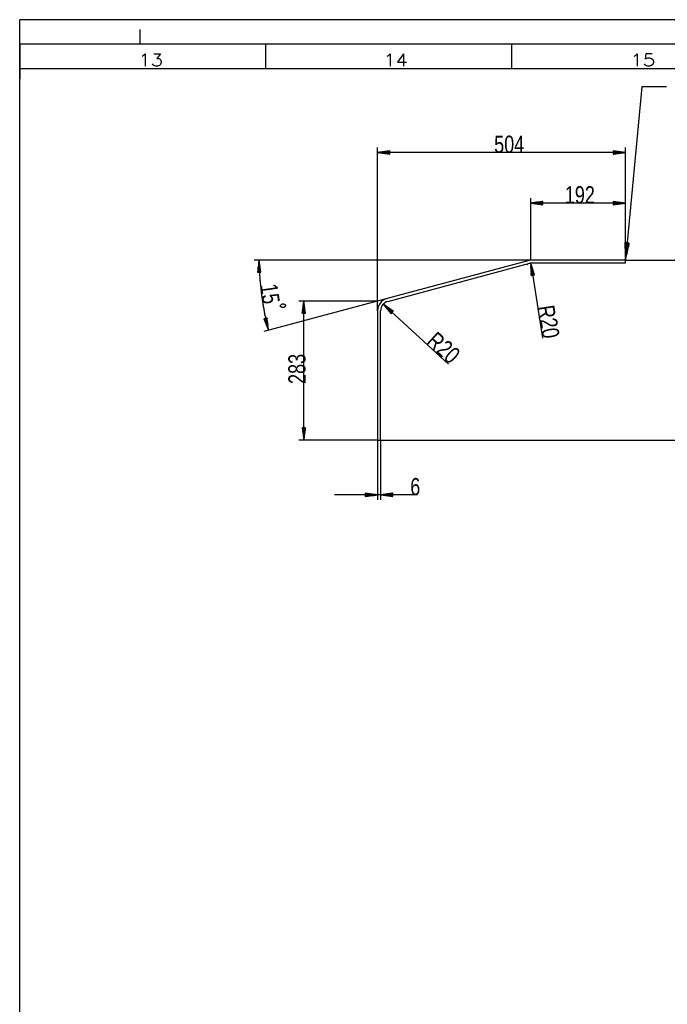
# Model space of a CAD drawing. Header units: millimetres. Extents: x 594 to 1189, y 0 to 841.
# Tile 7 of 16: x 594 to 726, y 641 to 841. Entities that reach past the tile are written whole.
import ezdxf

# ---------------------------------------------------------------- set-up
doc = ezdxf.new("R2010")
doc.units = ezdxf.units.MM
doc.layers.add('201', color=7, linetype='Continuous')
doc.layers.add('Default', color=7, linetype='Continuous')
doc.styles.add('SEACAD_Arial', font='arial.ttf', dxfattribs={"width": 0.75})
doc.styles.add('SEACAD_simplex_shx', font='simplex.shx', dxfattribs={"width": 1.179})

msp = doc.modelspace()

# ---------------------------------------------------------------- linework, layer by layer
at = {"layer": '201', "color": 7, "linetype": 'Continuous'}
for p, q in [((1189, 841), (594.5, 841)), ((619, 836), (619, 839)), ((594.5, 831), (594.5, 836)), ((1184, 836), (594.5, 836)), ((594.5, 836), (594.5, 829)), ((644.5, 831), (644.5, 836)), ((694.5, 831), (694.5, 836)), ((1179, 831), (594.5, 831)), ((720.91, 827.34), (717.59, 792.16)), ((725.91, 827.34), (720.91, 827.34)), ((667.24, 781.83), (667.24, 815.01)), ((717.59, 792.16), (717.59, 815.01)), ((669.74, 814.34), (667.24, 814.01)), ((717.59, 814.01), (667.24, 814.01)), ((667.24, 814.01), (669.74, 813.68)), ((669.74, 814.01), (667.24, 814.01)), ((669.74, 814.01), (667.24, 814.01)), ((669.74, 814.06), (667.62, 814.06)), ((669.74, 813.96), (667.62, 813.96)), ((669.74, 814.11), (668.01, 814.11)), ((669.74, 813.91), (668.01, 813.91)), ((669.74, 814.16), (668.39, 814.16)), ((669.74, 813.85), (668.39, 813.85)), ((669.74, 814.21), (668.78, 814.21)), ((669.74, 813.8), (668.78, 813.8)), ((669.74, 814.26), (669.17, 814.26)), ((669.74, 813.75), (669.17, 813.75)), ((669.74, 814.31), (669.55, 814.31)), ((669.74, 814.31), (669.55, 814.31)), ((669.74, 813.7), (669.55, 813.7)), ((669.74, 813.7), (669.55, 813.7)), ((669.74, 813.68), (669.74, 814.34)), ((717.59, 814.01), (715.09, 814.34)), ((715.09, 814.34), (715.09, 813.68)), ((715.09, 814.31), (715.27, 814.31)), ((715.09, 814.31), (715.27, 814.31)), ((715.09, 814.26), (715.66, 814.26)), ((715.09, 814.21), (716.04, 814.21)), ((715.09, 814.16), (716.43, 814.16)), ((715.09, 814.11), (716.81, 814.11)), ((715.09, 814.06), (717.2, 814.06)), ((715.09, 813.68), (717.59, 814.01)), ((715.09, 814.01), (717.59, 814.01)), ((715.09, 814.01), (717.59, 814.01)), ((715.09, 813.96), (717.2, 813.96)), ((715.09, 813.91), (716.81, 813.91)), ((715.09, 813.85), (716.43, 813.85)), ((715.09, 813.8), (716.04, 813.8)), ((715.09, 813.75), (715.66, 813.75)), ((715.09, 813.7), (715.27, 813.7)), ((715.09, 813.7), (715.27, 813.7)), ((698.34, 792.16), (698.34, 804.74)), ((717.59, 792.16), (717.59, 804.74)), ((700.84, 804.07), (698.34, 803.74)), ((717.59, 803.74), (698.34, 803.74)), ((698.34, 803.74), (700.84, 803.41)), ((700.84, 803.74), (698.34, 803.74)), ((700.84, 803.74), (698.34, 803.74)), ((700.84, 803.79), (698.73, 803.79)), ((700.84, 803.69), (698.73, 803.69)), ((700.84, 803.84), (699.12, 803.84)), ((700.84, 803.63), (699.12, 803.63)), ((700.84, 803.89), (699.5, 803.89)), ((700.84, 803.58), (699.5, 803.58)), ((700.84, 803.94), (699.89, 803.94)), ((700.84, 803.53), (699.89, 803.53)), ((700.84, 803.99), (700.27, 803.99)), ((700.84, 803.48), (700.27, 803.48)), ((700.84, 804.04), (700.66, 804.04)), ((700.84, 804.04), (700.66, 804.04)), ((700.84, 803.43), (700.66, 803.43)), ((700.84, 803.43), (700.66, 803.43)), ((700.84, 803.41), (700.84, 804.07)), ((717.59, 803.74), (715.09, 804.07)), ((715.09, 804.07), (715.09, 803.41)), ((715.09, 804.04), (715.27, 804.04)), ((715.09, 804.04), (715.27, 804.04)), ((715.09, 803.99), (715.66, 803.99)), ((715.09, 803.94), (716.04, 803.94)), ((715.09, 803.89), (716.43, 803.89)), ((715.09, 803.84), (716.81, 803.84)), ((715.09, 803.79), (717.2, 803.79)), ((715.09, 803.41), (717.59, 803.74)), ((715.09, 803.74), (717.59, 803.74)), ((715.09, 803.74), (717.59, 803.74)), ((715.09, 803.69), (717.2, 803.69)), ((715.09, 803.63), (716.81, 803.63)), ((715.09, 803.58), (716.43, 803.58)), ((715.09, 803.53), (716.04, 803.53)), ((715.09, 803.48), (715.66, 803.48)), ((715.09, 803.43), (715.27, 803.43)), ((715.09, 803.43), (715.27, 803.43)), ((718.37, 795.6), (717.46, 795.69)), ((717.46, 795.69), (717.59, 792.16)), ((717.46, 795.69), (717.46, 795.66)), ((717.46, 795.69), (717.46, 795.66)), ((717.51, 795.68), (717.47, 795.27)), ((717.56, 795.68), (717.49, 794.88)), ((717.61, 795.67), (717.5, 794.49)), ((717.66, 795.67), (717.51, 794.11)), ((717.71, 795.66), (717.53, 793.72)), ((717.76, 795.66), (717.54, 793.33)), ((717.81, 795.65), (717.56, 792.94)), ((717.86, 795.65), (717.57, 792.55)), ((717.92, 795.65), (717.59, 792.16)), ((717.92, 795.65), (717.59, 792.16)), ((717.59, 792.16), (718.37, 795.6)), ((717.97, 795.64), (717.67, 792.54)), ((718.02, 795.64), (717.76, 792.92)), ((718.07, 795.63), (717.85, 793.3)), ((718.12, 795.63), (717.93, 793.68)), ((718.17, 795.62), (718.02, 794.06)), ((718.22, 795.62), (718.11, 794.44)), ((718.27, 795.61), (718.19, 794.82)), ((718.32, 795.61), (718.28, 795.2)), ((718.37, 795.6), (718.37, 795.58)), ((718.37, 795.6), (718.37, 795.58)), ((698.69, 792.16), (642.16, 792.16)), ((643.16, 792.16), (642.86, 789.66)), ((642.99, 789.66), (642.98, 790.62)), ((643.04, 789.66), (643.03, 791)), ((643.09, 789.66), (643.07, 791.39)), ((643.14, 789.66), (643.12, 791.77)), ((643.52, 789.66), (643.16, 792.16)), ((643.19, 789.66), (643.16, 792.16)), ((643.19, 789.66), (643.16, 792.16)), ((643.24, 789.66), (643.22, 791.78)), ((643.29, 789.66), (643.28, 791.39)), ((643.35, 789.66), (643.33, 791.01)), ((643.4, 789.66), (643.39, 790.62)), ((698.01, 792.07), (669.16, 784.34)), ((669.32, 783.76), (698.17, 791.49)), ((698.38, 791.54), (700.73, 776.26)), ((698.38, 791.54), (698.44, 789.02)), ((699.09, 789.12), (698.38, 791.54)), ((698.76, 789.07), (698.38, 791.54)), ((698.76, 789.07), (698.38, 791.54)), ((698.71, 789.06), (698.39, 791.15)), ((698.66, 789.05), (698.4, 790.76)), ((698.61, 789.04), (698.41, 790.37)), ((698.81, 789.07), (698.49, 791.16)), ((698.86, 789.08), (698.6, 790.79)), ((717.59, 792.16), (698.69, 792.16)), ((698.69, 791.56), (717.59, 791.56)), ((698.91, 789.09), (698.71, 790.42)), ((717.59, 792.16), (730.46, 792.16)), ((717.59, 791.56), (717.59, 792.16)), ((642.86, 789.66), (643.52, 789.66)), ((642.89, 789.66), (642.89, 789.84)), ((642.89, 789.66), (642.89, 789.84)), ((642.94, 789.66), (642.93, 790.23)), ((643.45, 789.66), (643.44, 790.23)), ((643.5, 789.66), (643.5, 789.85)), ((643.5, 789.66), (643.5, 789.85)), ((698.56, 789.04), (698.42, 789.98)), ((698.51, 789.03), (698.42, 789.59)), ((698.46, 789.02), (698.43, 789.2)), ((698.46, 789.02), (698.43, 789.2)), ((698.44, 789.02), (699.09, 789.12)), ((698.96, 789.1), (698.82, 790.04)), ((699.01, 789.11), (698.93, 789.67)), ((699.06, 789.11), (699.04, 789.3)), ((699.06, 789.11), (699.04, 789.3)), ((669.16, 784.34), (644.08, 777.62)), ((667.24, 783.83), (651.24, 783.83)), ((652.24, 783.83), (651.91, 781.33)), ((652.08, 781.33), (652.08, 782.67)), ((652.13, 781.33), (652.13, 783.05)), ((652.19, 781.33), (652.19, 783.44)), ((652.24, 755.56), (652.24, 783.83)), ((652.57, 781.33), (652.24, 783.83)), ((652.24, 781.33), (652.24, 783.83)), ((652.24, 781.33), (652.24, 783.83)), ((652.29, 781.33), (652.29, 783.44)), ((652.34, 781.33), (652.34, 783.05)), ((652.39, 781.33), (652.39, 782.67)), ((668.36, 783.18), (681.64, 771.03)), ((668.36, 783.18), (669.98, 781.25)), ((670.43, 781.74), (668.36, 783.18)), ((670.21, 781.49), (668.36, 783.18)), ((670.21, 781.49), (668.36, 783.18)), ((670.17, 781.46), (668.61, 782.88)), ((670.24, 781.53), (668.68, 782.96)), ((670.14, 781.42), (668.86, 782.59)), ((670.27, 781.57), (669, 782.73)), ((670.31, 781.61), (669.32, 782.51)), ((644.74, 780.38), (644.11, 780.22)), ((644.62, 780.35), (644.86, 779.43)), ((644.67, 780.36), (644.81, 779.81)), ((644.72, 780.38), (644.77, 780.2)), ((644.72, 780.38), (644.77, 780.2)), ((645.04, 777.88), (644.74, 780.38)), ((651.91, 781.33), (652.57, 781.33)), ((651.93, 781.33), (651.93, 781.51)), ((651.93, 781.33), (651.93, 781.51)), ((651.98, 781.33), (651.98, 781.9)), ((652.03, 781.33), (652.03, 782.28)), ((652.44, 781.33), (652.44, 782.28)), ((652.49, 781.33), (652.49, 781.9)), ((652.54, 781.33), (652.54, 781.51)), ((652.54, 781.33), (652.54, 781.51)), ((667.24, 781.83), (667.24, 755.56)), ((667.84, 755.56), (667.84, 781.83)), ((670.1, 781.38), (669.11, 782.29)), ((670.07, 781.34), (669.36, 781.99)), ((670.03, 781.31), (669.61, 781.69)), ((670.34, 781.64), (669.64, 782.29)), ((670, 781.27), (669.86, 781.39)), ((670, 781.27), (669.86, 781.39)), ((670.38, 781.68), (669.96, 782.07)), ((669.98, 781.25), (670.43, 781.74)), ((670.41, 781.72), (670.27, 781.84)), ((670.41, 781.72), (670.27, 781.84)), ((644.11, 780.22), (645.04, 777.88)), ((644.13, 780.23), (644.18, 780.05)), ((644.13, 780.23), (644.18, 780.05)), ((644.18, 780.24), (644.32, 779.69)), ((644.23, 780.25), (644.47, 779.32)), ((644.28, 780.26), (644.61, 778.96)), ((644.33, 780.28), (644.76, 778.6)), ((644.38, 780.29), (644.9, 778.24)), ((644.47, 780.31), (645, 778.27)), ((644.52, 780.33), (644.95, 778.65)), ((644.57, 780.34), (644.91, 779.04)), ((652.57, 758.06), (651.91, 758.06)), ((651.91, 758.06), (652.24, 755.56)), ((651.93, 758.06), (651.93, 757.88)), ((651.93, 758.06), (651.93, 757.88)), ((651.98, 758.06), (651.98, 757.49)), ((652.03, 758.06), (652.03, 757.1)), ((652.08, 758.06), (652.08, 756.72)), ((652.13, 758.06), (652.13, 756.33)), ((652.19, 758.06), (652.19, 755.95)), ((652.24, 755.56), (652.57, 758.06)), ((652.24, 758.06), (652.24, 755.56)), ((652.24, 758.06), (652.24, 755.56)), ((652.29, 758.06), (652.29, 755.95)), ((652.34, 758.06), (652.34, 756.33)), ((652.39, 758.06), (652.39, 756.72)), ((652.44, 758.06), (652.44, 757.1)), ((652.49, 758.06), (652.49, 757.49)), ((652.54, 758.06), (652.54, 757.88)), ((652.54, 758.06), (652.54, 757.88)), ((667.24, 755.56), (651.24, 755.56)), ((667.24, 755.56), (667.24, 743.44)), ((667.24, 755.56), (667.84, 755.56)), ((667.84, 755.56), (730.46, 755.56)), ((667.84, 755.56), (667.84, 743.44)), ((675.37, 744.44), (658.49, 744.44)), ((667.24, 744.44), (664.74, 744.77)), ((664.74, 744.77), (664.74, 744.11)), ((664.74, 744.75), (664.92, 744.75)), ((664.74, 744.75), (664.92, 744.75)), ((664.74, 744.7), (665.31, 744.7)), ((664.74, 744.65), (665.69, 744.65)), ((664.74, 744.59), (666.08, 744.59)), ((664.74, 744.54), (666.46, 744.54)), ((664.74, 744.49), (666.85, 744.49)), ((664.74, 744.11), (667.24, 744.44)), ((664.74, 744.44), (667.24, 744.44)), ((664.74, 744.44), (667.24, 744.44)), ((664.74, 744.39), (666.85, 744.39)), ((664.74, 744.34), (666.46, 744.34)), ((670.34, 744.77), (667.84, 744.44)), ((667.84, 744.44), (670.34, 744.11)), ((670.34, 744.44), (667.84, 744.44)), ((670.34, 744.44), (667.84, 744.44)), ((670.34, 744.49), (668.22, 744.49)), ((670.34, 744.39), (668.22, 744.39)), ((670.34, 744.54), (668.61, 744.54)), ((670.34, 744.34), (668.61, 744.34)), ((670.34, 744.59), (668.99, 744.59)), ((670.34, 744.65), (669.38, 744.65)), ((670.34, 744.7), (669.77, 744.7)), ((670.34, 744.75), (670.15, 744.75)), ((670.34, 744.75), (670.15, 744.75)), ((670.34, 744.11), (670.34, 744.77)), ((664.74, 744.29), (666.08, 744.29)), ((664.74, 744.24), (665.69, 744.24)), ((664.74, 744.19), (665.31, 744.19)), ((664.74, 744.14), (664.92, 744.14)), ((664.74, 744.14), (664.92, 744.14)), ((670.34, 744.29), (668.99, 744.29)), ((670.34, 744.24), (669.38, 744.24)), ((670.34, 744.19), (669.77, 744.19)), ((670.34, 744.14), (670.15, 744.14)), ((670.34, 744.14), (670.15, 744.14))]:
    msp.add_line(p, q, dxfattribs=at)
for centre, radius, start, end in [((698.69, 789.56), 2, 105, 125.3069), ((698.69, 789.56), 2.6, 90, 105), ((698.69, 789.56), 2, 90, 105), ((669.84, 781.83), 2.6, 105, 180), ((669.84, 781.83), 2, 105, 180)]:
    msp.add_arc(centre, radius, start, end, dxfattribs=at)
for points, knots in [([(643.16, 792.16), (643.28, 788.55), (643.64, 784.96), (644.23, 781.4), (645.04, 777.88)], [0, 0, 0.249995, 0.499996, 0.749997, 1, 1]), ([(647.49, 782.93), (647.52, 782.68), (647.92, 782.49), (648.24, 782.54), (648.53, 782.83), (648.49, 783.07), (648.13, 783.27), (647.81, 783.22), (647.49, 782.93)], [0, 0, 0.086381, 0.240811, 0.356005, 0.499998, 0.58641, 0.730396, 0.84558, 1, 1])]:
    msp.add_open_spline(points, degree=1, knots=knots, dxfattribs=at)
at = {"layer": 'Default', "color": 7, "linetype": 'Continuous'}
msp.add_line((594.5, 0), (594.5, 841), dxfattribs=at)

# ---------------------------------------------------------------- texts
at = {"layer": '201', "attachment_point": 7}
for s, insert, char_height, width, style in [('{\\fsimplex|b0||i0||c0|p34;\\C7;\\H2.5;\\W1.179;13}', (618.6, 831.57), 2.5, 8.7963, 'SEACAD_simplex_shx'), ('{\\fsimplex|b0||i0||c0|p34;\\C7;\\H2.5;\\W1.148;14}', (668.46, 831.56), 2.5, 8.868, 'SEACAD_simplex_shx'), ('{\\fsimplex|b0||i0||c0|p34;\\C7;\\H2.5;\\W1.179;15}', (718.6, 831.57), 2.5, 8.7963, 'SEACAD_simplex_shx'), ('{\\fArial|b0||i0||c0|p34;\\C7;\\H3.5;\\W0.75;504}', (690.92, 813.89), 3.5, 8.2174, 'SEACAD_Arial'), ('{\\fArial|b0||i0||c0|p34;\\C7;\\H3.5;\\W0.75;192}', (705.27, 803.62), 3.5, 8.2174, 'SEACAD_Arial'), ('{\\fArial|b0||i0||c0|p34;\\C7;\\H3.5;\\W0.75;6}', (673.87, 744.32), 3.5, 2.7391, 'SEACAD_Arial')]:
    msp.add_mtext(s, dxfattribs=dict(at, insert=insert, char_height=char_height, width=width, style=style))
at = {"layer": '201', "char_height": 3.5, "attachment_point": 7, "style": 'SEACAD_Arial'}
for s, insert, width, rotation in [('{\\fArial|b0||i0||c0|p34;\\C7;\\H3.5;\\W0.75;15}', (643.3, 787.06), 5.4783, 278.4078), ('{\\fArial|b0||i0||c0|p34;\\C7;\\H3.5;\\W0.75;R}', (699.64, 782.67), 3.5, 278.7419), ('{\\fArial|b0||i0||c0|p34;\\C7;\\H3.5;\\W0.75;20}', (700.13, 780.07), 5.4783, 278.7419), ('{\\fArial|b0||i0||c0|p34;\\C7;\\H3.5;\\W0.75;R}', (676.91, 775.26), 3.5, 317.5282), ('{\\fArial|b0||i0||c0|p34;\\C7;\\H3.5;\\W0.75;20}', (678.92, 773.54), 5.4783, 317.5282), ('{\\fArial|b0||i0||c0|p34;\\C7;\\H3.5;\\W0.75;283}', (652.64, 766.97), 8.2174, 90)]:
    msp.add_mtext(s, dxfattribs=dict(at, insert=insert, width=width, rotation=rotation))

doc.saveas('drawing.dxf')
